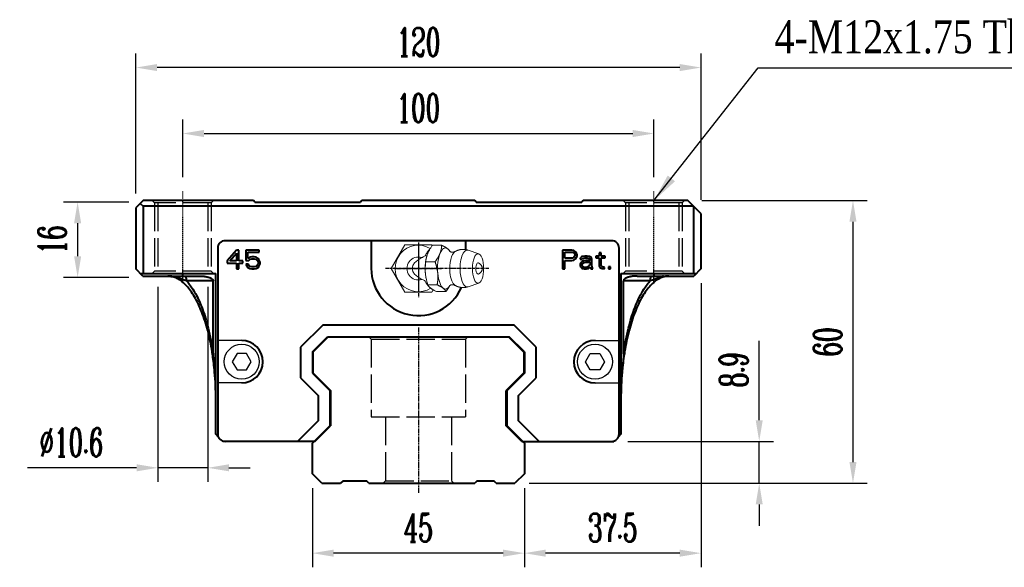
# Model space of a CAD drawing. Extents: x 40 to 650, y 201 to 408.
# Tile 1 of 2: x 40 to 249, y 201 to 317. Entities that reach past the tile are written whole.
import ezdxf

# ---------------------------------------------------------------- set-up
doc = ezdxf.new("R2010")
doc.units = 0
doc.header["$MEASUREMENT"] = 0
doc.header["$PDMODE"] = 2
doc.linetypes.add('ACAD_ISO02W100', pattern=[15, 12, -3])
doc.linetypes.add('CENTER', pattern=[0.95, 0.625, -0.125, 0.075, -0.125])
doc.layers.get('0').update_dxf_attribs({"linetype": 'CONTINUOUS'})
doc.layers.get('DEFPOINTS').update_dxf_attribs({"linetype": 'CONTINUOUS'})
for name, color, linetype, lineweight in [('CENTER', 1, 'CENTER', 25), ('DASH', 2, 'ACAD_ISO02W100', 25), ('DIM', 4, 'CONTINUOUS', 25), ('LINE', 7, 'CONTINUOUS', 40), ('可見邊線(ISO)', 7, 'CONTINUOUS', 40)]:
    doc.layers.add(name, color=color, linetype=linetype, lineweight=lineweight)
doc.layers.add('PV-CFD', color=7, linetype='CONTINUOUS')
doc.styles.get("Standard").update_dxf_attribs({"font": 'romanc.shx', "width": 0.6, "bigfont": 'chineset.shx'})
doc.styles.add('型式1', font='kaiu.ttf', dxfattribs={"width": 0.8})
doc.dimstyles.new('2.5x$0', dxfattribs={"dimscale": 7.5, "dimtxt": 1, "dimasz": 0.7, "dimexe": 0.3, "dimexo": 0.2, "dimgap": 0.2, "dimtad": 1, "dimdec": 3, "dimdsep": 46, "dimtxsty": 'Standard', "dimcen": 0, "dimadec": 1, "dimazin": 2, "dimtfac": 1, "dimtdec": 3, "dimtofl": 0, "dimtmove": 0, "dimatfit": 3, "dimfxl": 1, "dimtolj": 1, "dimtzin": 0, "dimarcsym": 0})
doc.dimstyles.get("Standard").update_dxf_attribs({"dimscale": 3, "dimtxt": 1, "dimasz": 0.7, "dimexe": 0.3, "dimexo": 0.2, "dimgap": 0.3, "dimtad": 1, "dimdsep": 46, "dimtxsty": 'Standard', "dimcen": 0, "dimclrd": 256, "dimclre": 256, "dimclrt": 256, "dimadec": 0, "dimazin": 0, "dimtfac": 1, "dimtofl": 0, "dimtmove": 0, "dimatfit": 3, "dimfxl": 1, "dimtolj": 1, "dimtzin": 0, "dimlwd": -1, "dimlwe": -1, "dimarcsym": 0})

# ---------------------------------------------------------------- blocks, each defined once
blk = doc.blocks.new('*U28')
at = {"layer": 'PV-CFD', "lineweight": 0}
for p, q in [((0, 37.97, 2.52), (0, 38.35, 2.31)), ((0, 38.35, -2.31), (0, 34.35, -4.62)), ((0, 38.35, 2.31), (0, 38.35, -2.31)), ((0, 38.28, 3.1), (0, 38.28, 4.67)), ((0, 36.82, 10.26), (0, 37.45, 8.44)), ((0, 37.12, 1.62), (0, 37.12, 3.19)), ((0, 35.86, 1.29), (0, 36.2, 1.36)), ((0, 34.35, -4.62), (0, 30.35, -2.31)), ((0, 33.19, 1.26), (0, 33.19, 2.83)), ((0, 32.83, 1.29), (0, 32.5, 1.36)), ((0, 31.87, 10.26), (0, 31.24, 8.44)), ((0, 30.35, 2.31), (0, 30.44, 2.36)), ((0, 30.41, 2.38), (0, 30.41, 3.95)), ((0, 30.35, -2.31), (0, 30.35, 2.31))]:
    blk.add_line(p, q, dxfattribs=at)
at = {"layer": 'PV-CFD', "lineweight": 0, "extrusion": (1, 0, 0)}
for centre, radius, start, end in [((34.35, 0), 3.95, 149.2444, 32.1888), ((34.35, 0), 1.95, 161.7439, 18.2561), ((34.35, 9.86), 1, 18.9485, 161.0515)]:
    blk.add_arc(centre, radius, start, end, dxfattribs=at)
for centre, major_axis, start_param, end_param in [((0, 34.35, 4.59), (0, 3.5), 5.993405, 6.890651), ((0, 34.35, 4.59), (0, 3.5), 4.946208, 5.993405), ((0, 34.35, 8.28), (0, 3.13), 4.946208, 6.4146), ((0, 34.35, 1.95), (0, 3), 5.939273, 6.073367), ((0, 34.35, 6.46), (0, 2.94), 4.946208, 6.052618), ((0, 34.35, 6.78), (0, 0, -7.84), 5.617901, 6.94847), ((0, 34.35, 2.28), (0, 3), 4.946208, 5.242468), ((0, 34.35, 10.13), (0, 0.954), 4.946208, 6.413821), ((0, 34.35, 4.59), (0, 3.5), 3.89901, 4.946208), ((0, 34.35, 8.28), (0, 3.13), 3.010177, 4.946208), ((0, 34.35, 2.28), (0, 3), 4.18231, 4.946208), ((0, 34.35, 6.46), (0, 2.94), 3.37216, 4.946208), ((0, 34.35, 10.13), (0, 0.954), 3.010957, 4.946208), ((0, 34.35, 4.59), (0, 3.5), 2.851813, 3.89901), ((0, 34.35, 1.95), (0, 3), 3.294184, 3.485505), ((0, 34.35, 4.59), (0, 3.5), 2.534127, 2.851813)]:
    blk.add_ellipse(centre, major_axis=major_axis, ratio=0.382683, start_param=start_param, end_param=end_param, dxfattribs=at)
blk.add_ellipse((0, 34.35, 10.13), major_axis=(0, 2.5), ratio=0.382683, dxfattribs=at)
at = {"layer": 'PV-CFD', "lineweight": 0}
for points, weights in [([(0, 37.12, 1.62), (0, 37.7, 1.91), (0, 38.28, 3.1)], [1, 1.15470053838, 1]), ([(0, 37.21, 5.36), (0, 37.71, 5.11), (0, 38.28, 4.67)], [1.01402419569, 1.02867276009, 1]), ([(0, 38.28, 4.67), (0, 37.97, 4.55), (0, 37.7, 4.21)], [1, 1.0379548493, 1]), ([(0, 37.7, 4.21), (0, 37.43, 3.86), (0, 37.12, 3.19)], [1, 1.0379548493, 1]), ([(0, 33.19, 1.26), (0, 35.16, 0.99), (0, 37.12, 1.62)], [1, 1.15470053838, 1]), ([(0, 37.12, 3.19), (0, 36.07, 3.37), (0, 35.16, 3.29)], [1, 1.0379548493, 1]), ([(0, 35.16, 3.29), (0, 34.24, 3.2), (0, 33.19, 2.83)], [1, 1.0379548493, 1]), ([(0, 30.41, 2.38), (0, 31.8, 1.37), (0, 33.19, 1.26)], [1, 1.15470053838, 1]), ([(0, 33.19, 2.83), (0, 32.45, 3.41), (0, 31.8, 3.67)], [1, 1.0379548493, 1]), ([(0, 31.8, 3.67), (0, 31.16, 3.93), (0, 30.41, 3.95)], [1, 1.0379548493, 1]), ([(0, 30.99, 4.97), (0, 31.23, 5.28), (0, 31.5, 5.41)], [1, 1.03410419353, 1.00691998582]), ([(0, 30.41, 3.95), (0, 30.72, 4.63), (0, 30.99, 4.97)], [1, 1.0379548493, 1])]:
    blk.add_rational_spline(points, weights, degree=2, dxfattribs=at)
for points, degree, knots in [([(0, 37.6, 2), (0, 37.57, 1.93), (0, 37.51, 1.86), (0, 37.32, 1.67), (0, 37.18, 1.56), (0, 36.84, 1.34), (0, 36.67, 1.24), (0, 36.49, 1.15)], 3, [-0.376952, -0.376952, -0.376952, -0.376952, -0.3332983, -0.3332983, -0.2725144, -0.2725144, -0.2208054, -0.2208054, -0.2208054, -0.2208054]), ([(0, 37.2, 6.2), (0, 37.11, 5.93), (0, 37.15, 5.49), (0, 37.25, 5.31), (0, 37.25, 5.31)], 1, [6.0526182, 6.0526182, 6.2208966, 6.4270338, 6.6227252, 6.6621051, 6.6621051]), ([(0, 36.2, 0.61), (0, 36.26, 0.75), (0, 36.33, 0.88), (0, 36.43, 1.06), (0, 36.46, 1.1), (0, 36.49, 1.15)], 3, [11.3039891, 11.3039891, 11.3039891, 11.3039891, 11.9795988, 11.9795988, 12.2175428, 12.2175428, 12.2175428, 12.2175428]), ([(0, 32.2, 1.15), (0, 32.29, 1), (0, 32.37, 0.86), (0, 32.45, 0.7), (0, 32.47, 0.66), (0, 32.49, 0.61)], 3, [2.7906963, 2.7906963, 2.7906963, 2.7906963, 3.3884522, 3.3884522, 3.630674, 3.630674, 3.630674, 3.630674]), ([(0, 32.2, 1.15), (0, 32.09, 1.21), (0, 31.98, 1.27), (0, 31.68, 1.45), (0, 31.51, 1.56), (0, 31.28, 1.75), (0, 31.21, 1.83), (0, 31.15, 1.9)], 3, [-0.2711885, -0.2711885, -0.2711885, -0.2711885, -0.2312899, -0.2312899, -0.1556643, -0.1556643, -0.1016902, -0.1016902, -0.1016902, -0.1016902]), ([(0, 31.44, 5.31), (0, 31.48, 5.37), (0, 31.58, 5.63), (0, 31.55, 6.07), (0, 31.49, 6.2)], 1, [2.7626728, 2.7626728, 2.9024238, 3.0689854, 3.2751226, 3.3721597, 3.3721597])]:
    blk.add_open_spline(points, degree=degree, knots=knots, dxfattribs=at)
for points in [[(0, 37.2, 6.2), (0, 37.39, 6.57), (0, 37.53, 7.01), (0, 37.59, 7.49), (0, 37.56, 7.98), (0, 37.45, 8.44)], [(0, 31.24, 8.44), (0, 31.13, 7.98), (0, 31.1, 7.49), (0, 31.16, 7.01), (0, 31.3, 6.57), (0, 31.49, 6.2)]]:
    blk.add_open_spline(points, degree=1, dxfattribs=at)
blk = doc.blocks.new('*D34')
at = {"layer": 'DEFPOINTS', "color": 0, "transparency": 16777216}
for p in [(64.26, 307.15), (64.26, 277.4), (184.21, 276.1)]:
    blk.add_point(p, dxfattribs=at)
at = {"layer": 'DIM', "color": 0, "transparency": 16777216}
for p, q in [((64.26, 280.4), (64.26, 310.15)), ((184.21, 279.1), (184.21, 310.15))]:
    blk.add_line(p, q, dxfattribs=at)
at = {"layer": 'DIM', "color": 0, "lineweight": -2, "transparency": 16777216}
blk.add_line((179.71, 307.15), (68.76, 307.15), dxfattribs=at)
at = {"layer": 'DIM', "color": 0, "transparency": 16777216}
for points in [[(68.76, 307.9), (68.76, 306.4), (64.26, 307.15)], [(179.71, 306.4), (179.71, 307.9), (184.21, 307.15)]]:
    blk.add_solid(points, dxfattribs=at)
at = {"layer": 'DIM', "color": 0, "transparency": 16777216, "insert": (124.24, 312.55), "char_height": 6, "attachment_point": 5}
blk.add_mtext('\\A1;120', dxfattribs=at)
blk = doc.blocks.new('*D35')
at = {"layer": 'DEFPOINTS', "color": 0, "transparency": 16777216}
for p in [(181.41, 278.9), (144.71, 218.9), (216.47, 218.9)]:
    blk.add_point(p, dxfattribs=at)
at = {"layer": 'DIM', "color": 0, "transparency": 16777216}
for p, q in [((184.41, 278.9), (219.47, 278.9)), ((147.71, 218.9), (219.47, 218.9))]:
    blk.add_line(p, q, dxfattribs=at)
at = {"layer": 'DIM', "color": 0, "lineweight": -2, "transparency": 16777216}
blk.add_line((216.47, 274.4), (216.47, 223.4), dxfattribs=at)
at = {"layer": 'DIM', "color": 0, "transparency": 16777216}
for points in [[(217.22, 274.4), (215.72, 274.4), (216.47, 278.9)], [(215.72, 223.4), (217.22, 223.4), (216.47, 218.9)]]:
    blk.add_solid(points, dxfattribs=at)
at = {"layer": 'DIM', "color": 0, "transparency": 16777216, "insert": (211.07, 248.9), "char_height": 6, "attachment_point": 5, "rotation": 90}
blk.add_mtext('\\A1;60', dxfattribs=at)
blk = doc.blocks.new('*D36')
at = {"layer": 'DEFPOINTS', "color": 0, "transparency": 16777216}
for p in [(101.71, 220.9), (146.71, 220.9), (101.71, 204.07)]:
    blk.add_point(p, dxfattribs=at)
at = {"layer": 'DIM', "color": 0, "transparency": 16777216}
for p, q in [((101.71, 217.9), (101.71, 201.07)), ((146.71, 217.9), (146.71, 201.07))]:
    blk.add_line(p, q, dxfattribs=at)
at = {"layer": 'DIM', "color": 0, "lineweight": -2, "transparency": 16777216}
blk.add_line((142.21, 204.07), (106.21, 204.07), dxfattribs=at)
at = {"layer": 'DIM', "color": 0, "transparency": 16777216}
for points in [[(106.21, 204.82), (106.21, 203.32), (101.71, 204.07)], [(142.21, 203.32), (142.21, 204.82), (146.71, 204.07)]]:
    blk.add_solid(points, dxfattribs=at)
at = {"layer": 'DIM', "color": 0, "transparency": 16777216, "insert": (124.21, 209.47), "char_height": 6, "attachment_point": 5}
blk.add_mtext('\\A1;45', dxfattribs=at)
blk = doc.blocks.new('*D37')
at = {"layer": 'DEFPOINTS', "color": 0, "transparency": 16777216}
for p in [(184.21, 264.4), (146.71, 220.9), (146.71, 204.07)]:
    blk.add_point(p, dxfattribs=at)
at = {"layer": 'DIM', "color": 0, "transparency": 16777216}
for p, q in [((184.21, 261.4), (184.21, 201.07)), ((146.71, 217.9), (146.71, 201.07))]:
    blk.add_line(p, q, dxfattribs=at)
at = {"layer": 'DIM', "color": 0, "lineweight": -2, "transparency": 16777216}
blk.add_line((179.71, 204.07), (151.21, 204.07), dxfattribs=at)
at = {"layer": 'DIM', "color": 0, "transparency": 16777216}
for points in [[(151.21, 204.82), (151.21, 203.32), (146.71, 204.07)], [(179.71, 203.32), (179.71, 204.82), (184.21, 204.07)]]:
    blk.add_solid(points, dxfattribs=at)
at = {"layer": 'DIM', "color": 0, "transparency": 16777216, "insert": (165.46, 209.47), "char_height": 6, "attachment_point": 5}
blk.add_mtext('\\A1;37.5', dxfattribs=at)
blk = doc.blocks.new('*D38')
at = {"layer": 'DEFPOINTS', "color": 0, "transparency": 16777216}
for p in [(165.71, 227.8), (196.57, 227.8), (144.71, 218.9)]:
    blk.add_point(p, dxfattribs=at)
at = {"layer": 'DIM', "color": 0, "lineweight": -2, "transparency": 16777216}
for p, q in [((196.57, 232.3), (196.57, 249.14)), ((196.57, 218.9), (196.57, 227.8)), ((196.57, 214.4), (196.57, 209.9))]:
    blk.add_line(p, q, dxfattribs=at)
at = {"layer": 'DIM', "color": 0, "transparency": 16777216}
for p, q in [((168.71, 227.8), (199.57, 227.8)), ((147.71, 218.9), (199.57, 218.9))]:
    blk.add_line(p, q, dxfattribs=at)
for points in [[(195.82, 232.3), (197.32, 232.3), (196.57, 227.8)], [(197.32, 214.4), (195.82, 214.4), (196.57, 218.9)]]:
    blk.add_solid(points, dxfattribs=at)
at = {"layer": 'DIM', "color": 0, "transparency": 16777216, "insert": (191.17, 242.97), "char_height": 6, "attachment_point": 5, "rotation": 90}
blk.add_mtext('\\A1;8.9', dxfattribs=at)
blk = doc.blocks.new('*D39')
at = {"layer": 'DEFPOINTS', "color": 0, "transparency": 16777216}
for p in [(68.91, 263.59), (79.51, 263.59), (68.91, 222.19)]:
    blk.add_point(p, dxfattribs=at)
at = {"layer": 'DIM', "color": 0, "transparency": 16777216}
for p, q in [((68.91, 260.59), (68.91, 219.19)), ((79.51, 260.59), (79.51, 219.19))]:
    blk.add_line(p, q, dxfattribs=at)
at = {"layer": 'DIM', "color": 0, "lineweight": -2, "transparency": 16777216}
for p, q in [((64.41, 222.19), (41.23, 222.19)), ((79.51, 222.19), (68.91, 222.19)), ((84.01, 222.19), (88.51, 222.19))]:
    blk.add_line(p, q, dxfattribs=at)
at = {"layer": 'DIM', "color": 0, "transparency": 16777216}
for points in [[(64.41, 221.44), (64.41, 222.94), (68.91, 222.19)], [(84.01, 222.94), (84.01, 221.44), (79.51, 222.19)]]:
    blk.add_solid(points, dxfattribs=at)
at = {"layer": 'DIM', "color": 0, "transparency": 16777216, "insert": (50.57, 227.59), "char_height": 6, "attachment_point": 5}
blk.add_mtext('\\A1;%%c10.6', dxfattribs=at)
blk = doc.blocks.new('*D40')
at = {"layer": 'DEFPOINTS', "color": 0, "transparency": 16777216}
for p in [(65.76, 278.59), (51.88, 262.59), (65.76, 262.59)]:
    blk.add_point(p, dxfattribs=at)
at = {"layer": 'DIM', "color": 0, "transparency": 16777216}
for p, q in [((62.76, 278.59), (48.88, 278.59)), ((62.76, 262.59), (48.88, 262.59))]:
    blk.add_line(p, q, dxfattribs=at)
at = {"layer": 'DIM', "color": 0, "lineweight": -2, "transparency": 16777216}
blk.add_line((51.88, 274.09), (51.88, 267.09), dxfattribs=at)
at = {"layer": 'DIM', "color": 0, "transparency": 16777216}
for points in [[(52.63, 274.09), (51.13, 274.09), (51.88, 278.59)], [(51.13, 267.09), (52.63, 267.09), (51.88, 262.59)]]:
    blk.add_solid(points, dxfattribs=at)
at = {"layer": 'DIM', "color": 0, "transparency": 16777216, "insert": (46.48, 270.59), "char_height": 6, "attachment_point": 5, "rotation": 90}
blk.add_mtext('\\A1;16', dxfattribs=at)
blk = doc.blocks.new('*D41')
at = {"layer": 'DEFPOINTS', "color": 0, "transparency": 16777216}
for p in [(174.21, 293.15), (74.21, 280.9), (174.21, 280.9)]:
    blk.add_point(p, dxfattribs=at)
at = {"layer": 'DIM', "color": 0, "transparency": 16777216}
for p, q in [((74.21, 283.9), (74.21, 296.15)), ((174.21, 283.9), (174.21, 296.15))]:
    blk.add_line(p, q, dxfattribs=at)
at = {"layer": 'DIM', "color": 0, "lineweight": -2, "transparency": 16777216}
blk.add_line((78.71, 293.15), (169.71, 293.15), dxfattribs=at)
at = {"layer": 'DIM', "color": 0, "transparency": 16777216}
for points in [[(78.71, 293.9), (78.71, 292.4), (74.21, 293.15)], [(169.71, 292.4), (169.71, 293.9), (174.21, 293.15)]]:
    blk.add_solid(points, dxfattribs=at)
at = {"layer": 'DIM', "color": 0, "transparency": 16777216, "insert": (124.21, 298.55), "char_height": 6, "attachment_point": 5}
blk.add_mtext('\\A1;100', dxfattribs=at)

msp = doc.modelspace()

# ---------------------------------------------------------------- linework, layer by layer
for p, q in [((86.7149, 249.2), (81.6149, 249.2)), ((161.7149, 249.2), (166.8149, 249.2)), ((86.7149, 240.2), (81.6149, 240.2)), ((161.7149, 240.2), (166.8149, 240.2))]:
    msp.add_line(p, q)
at = {"flags": 128}
for points in [[(85.7149, 246.432), (84.7149, 244.7), (85.7149, 242.9679), (87.7149, 242.9679), (88.7149, 244.7), (87.7149, 246.432)], [(162.7149, 246.432), (163.7149, 244.7), (162.7149, 242.9679), (160.7149, 242.9679), (159.7149, 244.7), (160.7149, 246.432)]]:
    msp.add_lwpolyline(points, close=True, dxfattribs=at)
for centre in [(86.7149, 244.7), (161.7149, 244.7)]:
    msp.add_circle(centre, 3.71)
at = {"layer": 'CENTER', "ltscale": 0.2}
for p, q in [((74.2149, 261.4), (74.2149, 280.9)), ((174.2149, 261.4), (174.2149, 280.9))]:
    msp.add_line(p, q, dxfattribs=at)
at = {"layer": 'CENTER'}
for p, q in [((124.2149, 270.0124), (124.2149, 258.408)), ((139.1549, 264.5), (117.2705, 264.5))]:
    msp.add_line(p, q, dxfattribs=at)
at = {"layer": 'CENTER', "ltscale": 0.1}
for p, q in [((124.2149, 269.5), (124.2149, 259.5)), ((124.2149, 269.5), (124.2149, 259.5)), ((124.2149, 269.5), (124.2149, 259.5)), ((119.2149, 264.5), (129.2149, 264.5)), ((119.2149, 264.5), (129.2149, 264.5)), ((119.2149, 264.5), (129.2149, 264.5))]:
    msp.add_line(p, q, dxfattribs=at)
at = {"layer": 'CENTER', "ltscale": 0.5}
msp.add_line((124.2149, 252), (124.2149, 216.9), dxfattribs=at)
at = {"layer": 'DASH', "ltscale": 0.5}
for p, q in [((67.7149, 278.9), (68.2149, 278.4)), ((68.2149, 278.4), (68.2149, 263.9)), ((80.2149, 278.4), (68.2149, 278.4)), ((68.9149, 278.4), (68.9149, 263.9)), ((79.5149, 278.4), (79.5149, 263.9)), ((80.7149, 278.9), (80.2149, 278.4)), ((80.2149, 278.4), (80.2149, 263.9)), ((167.7149, 278.9), (168.2149, 278.4)), ((168.2149, 278.4), (168.2149, 263.9)), ((180.2149, 278.4), (168.2149, 278.4)), ((168.9149, 278.4), (168.9149, 263.9)), ((179.5149, 278.4), (179.5149, 263.9)), ((180.7149, 278.9), (180.2149, 278.4)), ((180.2149, 278.4), (180.2149, 263.9)), ((67.7149, 263.4), (68.2149, 263.9)), ((80.2149, 263.9), (68.2149, 263.9)), ((80.7149, 263.4), (80.2149, 263.9)), ((167.7149, 263.4), (168.2149, 263.9)), ((180.2149, 263.9), (168.2149, 263.9)), ((180.7149, 263.4), (180.2149, 263.9)), ((113.7151, 250), (114.2149, 249.5)), ((114.2149, 249.5), (114.2149, 233)), ((114.2149, 249.5), (134.2149, 249.5)), ((134.2149, 249.5), (134.7148, 250)), ((134.2149, 249.5), (134.2149, 233)), ((114.2149, 233), (134.2149, 233)), ((117.2149, 233), (117.2149, 219.4)), ((131.2149, 233), (131.2149, 219.4)), ((116.7151, 218.9), (117.2149, 219.4)), ((117.2149, 219.4), (131.2149, 219.4)), ((131.2149, 219.4), (131.7148, 218.9))]:
    msp.add_line(p, q, dxfattribs=at)
at = {"layer": 'LINE'}
for p, q in [((65.7649, 278.9), (64.2649, 277.4)), ((65.1649, 278.3), (65.7649, 277.7)), ((89.2149, 278.9), (65.7649, 278.9)), ((89.5149, 278.6), (89.2149, 278.9)), ((89.5149, 278.6), (111.9149, 278.6)), ((112.2149, 278.9), (111.9149, 278.6)), ((136.2149, 278.9), (112.2149, 278.9)), ((136.5149, 278.6), (136.2149, 278.9)), ((136.5149, 278.6), (158.9149, 278.6)), ((159.2149, 278.9), (158.9149, 278.6)), ((181.4149, 278.9), (159.2149, 278.9)), ((184.2149, 276.1), (181.4149, 278.9)), ((64.2649, 277.4), (64.2649, 264.4)), ((182.6149, 277.7), (65.7649, 277.7)), ((65.7649, 277.7), (65.7649, 263.4)), ((182.7149, 263.4), (182.7149, 277.6)), ((184.2149, 264.4), (184.2149, 276.1)), ((165.2149, 270.4), (83.2149, 270.4)), ((114.2149, 270.4), (114.2149, 264.5)), ((134.2149, 270.4), (134.2149, 268.519)), ((81.6149, 268.8), (81.6149, 229.4)), ((85.6149, 268.4), (83.6149, 266.1021)), ((84.1983, 266.1021), (85.6149, 267.7191)), ((86.1149, 268.4), (85.6149, 268.4)), ((85.6149, 267.7191), (85.6149, 266.1021)), ((86.1149, 266.1021), (86.1149, 268.4)), ((87.6149, 268.4), (87.6149, 266.1872)), ((90.4483, 268.4), (87.6149, 268.4)), ((88.0316, 266.6128), (88.0316, 267.9745)), ((88.0316, 267.9745), (90.4483, 267.9745)), ((90.4483, 267.9745), (90.4483, 268.4)), ((156.8149, 268.4), (154.8149, 268.4)), ((154.8149, 268.4), (154.8149, 264.4)), ((155.3149, 267.9745), (156.8983, 267.9745)), ((155.3149, 266.6979), (155.3149, 267.9745)), ((157.2316, 268.3149), (156.8149, 268.4)), ((156.8983, 267.9745), (157.1483, 267.8894)), ((157.1483, 267.8894), (157.3149, 267.7191)), ((157.5649, 268.0596), (157.2316, 268.3149)), ((157.3149, 267.7191), (157.3983, 267.4638)), ((157.8149, 267.7191), (157.5649, 268.0596)), ((157.8983, 267.4638), (157.8149, 267.7191)), ((162.9816, 267.8043), (162.5649, 267.8043)), ((162.5649, 267.8043), (162.5649, 267.1234)), ((162.9816, 267.1234), (162.9816, 267.8043)), ((166.8149, 229.4), (166.8149, 268.8)), ((83.6149, 266.1021), (83.6149, 265.5915)), ((83.6149, 265.5915), (85.6149, 265.5915)), ((85.6149, 266.1021), (84.1983, 266.1021)), ((85.6149, 265.5915), (85.6149, 264.4)), ((86.9483, 266.1021), (86.1149, 266.1021)), ((86.1149, 264.4), (86.1149, 265.5915)), ((86.1149, 265.5915), (86.9483, 265.5915)), ((86.9483, 265.5915), (86.9483, 266.1021)), ((87.6149, 266.1872), (88.1983, 266.1872)), ((88.4483, 266.8681), (88.0316, 266.6128)), ((88.1983, 266.1872), (88.5316, 266.4426)), ((88.8649, 266.9532), (88.4483, 266.8681)), ((88.5316, 266.4426), (88.8649, 266.5277)), ((89.3649, 266.9532), (88.8649, 266.9532)), ((88.8649, 266.5277), (89.3649, 266.5277)), ((89.7816, 266.8681), (89.3649, 266.9532)), ((89.3649, 266.5277), (89.6983, 266.4426)), ((89.6983, 266.4426), (89.9483, 266.2723)), ((90.1983, 266.6128), (89.7816, 266.8681)), ((89.9483, 266.2723), (90.1149, 266.017)), ((90.1149, 266.017), (90.1983, 265.7617)), ((90.1983, 265.5915), (90.1149, 265.3362)), ((90.4483, 266.2723), (90.1983, 266.6128)), ((90.1983, 265.7617), (90.1983, 265.5915)), ((90.6149, 265.8468), (90.4483, 266.2723)), ((90.4483, 265.0808), (90.6149, 265.5064)), ((90.6149, 265.5064), (90.6149, 265.8468)), ((156.8983, 266.6979), (155.3149, 266.6979)), ((155.3149, 266.1872), (156.8149, 266.1872)), ((155.3149, 264.4), (155.3149, 266.1872)), ((156.8149, 266.1872), (157.2316, 266.2723)), ((157.1483, 266.783), (156.8983, 266.6979)), ((157.3149, 266.9532), (157.1483, 266.783)), ((157.2316, 266.2723), (157.5649, 266.5277)), ((157.3983, 267.2085), (157.3149, 266.9532)), ((157.3983, 267.4638), (157.3983, 267.2085)), ((157.5649, 266.5277), (157.8149, 266.8681)), ((157.8149, 266.8681), (157.8983, 267.1234)), ((157.8983, 267.1234), (157.8983, 267.4638)), ((158.6483, 266.783), (158.5649, 266.6128)), ((158.5649, 266.6128), (158.5649, 266.4426)), ((158.5649, 266.4426), (158.9816, 266.4426)), ((158.7316, 265.7617), (158.5649, 265.4213)), ((158.8149, 266.9532), (158.6483, 266.783)), ((158.8983, 265.9319), (158.7316, 265.7617)), ((158.9816, 267.0383), (158.8149, 266.9532)), ((159.2316, 266.1021), (158.8983, 265.9319)), ((159.5649, 267.1234), (158.9816, 267.0383)), ((158.9816, 266.4426), (159.0649, 266.6128)), ((158.9816, 265.2511), (159.0649, 265.5064)), ((159.0649, 266.6128), (159.2316, 266.6979)), ((159.0649, 265.5064), (159.2316, 265.6766)), ((159.2316, 266.6979), (159.5649, 266.783)), ((159.7316, 266.1872), (159.2316, 266.1021)), ((159.2316, 265.6766), (159.3983, 265.7617)), ((159.3983, 265.7617), (159.7316, 265.8468)), ((160.0649, 267.1234), (159.5649, 267.1234)), ((159.5649, 266.783), (160.0649, 266.783)), ((160.6483, 266.1872), (159.7316, 266.1872)), ((159.7316, 265.8468), (160.6483, 265.8468)), ((160.5649, 267.0383), (160.0649, 267.1234)), ((160.0649, 266.783), (160.3983, 266.6979)), ((160.3983, 266.6979), (160.5649, 266.6128)), ((160.8149, 266.8681), (160.5649, 267.0383)), ((160.5649, 266.6128), (160.6483, 266.4426)), ((160.6483, 266.4426), (160.6483, 266.1872)), ((160.6483, 265.8468), (160.6483, 265.3362)), ((160.9816, 266.6979), (160.8149, 266.8681)), ((161.0649, 266.4426), (160.9816, 266.6979)), ((161.0649, 265.0808), (161.0649, 266.4426)), ((162.5649, 267.1234), (161.8983, 267.1234)), ((161.8983, 267.1234), (161.8983, 266.783)), ((161.8983, 266.783), (162.5649, 266.783)), ((162.5649, 266.783), (162.5649, 265.0808)), ((163.8983, 267.1234), (162.9816, 267.1234)), ((162.9816, 266.783), (163.8983, 266.783)), ((162.9816, 265.2511), (162.9816, 266.783)), ((163.8983, 266.783), (163.8983, 267.1234)), ((65.7149, 262.9), (64.2149, 264.4)), ((65.2149, 263.4), (81.2149, 263.4)), ((74.2149, 262.9), (74.2149, 263.4)), ((81.2149, 229.3), (81.2149, 263.4)), ((85.6149, 264.4), (86.1149, 264.4)), ((87.6149, 265.4213), (87.7816, 265.0808)), ((88.1149, 265.4213), (87.6149, 265.4213)), ((87.7816, 265.0808), (88.0316, 264.7404)), ((88.0316, 264.7404), (88.4483, 264.4851)), ((88.2816, 265.0808), (88.1149, 265.4213)), ((88.5316, 264.9106), (88.2816, 265.0808)), ((88.4483, 264.4851), (88.8649, 264.4)), ((88.8649, 264.8255), (88.5316, 264.9106)), ((89.3649, 264.8255), (88.8649, 264.8255)), ((88.8649, 264.4), (89.3649, 264.4)), ((89.6983, 264.9106), (89.3649, 264.8255)), ((89.3649, 264.4), (89.7816, 264.4851)), ((89.9483, 265.0808), (89.6983, 264.9106)), ((89.7816, 264.4851), (90.1983, 264.7404)), ((90.1149, 265.3362), (89.9483, 265.0808)), ((90.1983, 264.7404), (90.4483, 265.0808)), ((154.8149, 264.4), (155.3149, 264.4)), ((158.5649, 265.4213), (158.5649, 265.166)), ((158.5649, 265.166), (158.6483, 264.8255)), ((158.6483, 264.8255), (158.8983, 264.5702)), ((158.8983, 264.5702), (159.0649, 264.4851)), ((158.9816, 265.0808), (158.9816, 265.2511)), ((159.0649, 264.9106), (158.9816, 265.0808)), ((159.3983, 264.7404), (159.0649, 264.9106)), ((159.0649, 264.4851), (159.3983, 264.4)), ((159.8983, 264.7404), (159.3983, 264.7404)), ((159.3983, 264.4), (159.8983, 264.4)), ((160.3149, 264.9106), (159.8983, 264.7404)), ((159.8983, 264.4), (160.3149, 264.4851)), ((160.5649, 265.166), (160.3149, 264.9106)), ((160.3149, 264.4851), (160.5649, 264.6553)), ((160.6483, 265.3362), (160.5649, 265.166)), ((160.5649, 264.6553), (160.6483, 264.8255)), ((160.6483, 264.8255), (160.7316, 264.5702)), ((160.7316, 264.5702), (160.8149, 264.4)), ((160.8149, 264.4), (161.2316, 264.4)), ((161.1483, 264.6553), (161.0649, 265.0808)), ((161.2316, 264.4), (161.1483, 264.6553)), ((162.5649, 265.0808), (162.7316, 264.7404)), ((162.7316, 264.7404), (162.9816, 264.5702)), ((163.0649, 264.9957), (162.9816, 265.2511)), ((162.9816, 264.5702), (163.2316, 264.4851)), ((163.3149, 264.8255), (163.0649, 264.9957)), ((163.2316, 264.4851), (163.7316, 264.4)), ((163.7316, 264.7404), (163.3149, 264.8255)), ((163.7316, 264.4), (163.7316, 264.7404)), ((164.9816, 264.8255), (164.5649, 264.8255)), ((164.5649, 264.8255), (164.5649, 264.4)), ((164.5649, 264.4), (164.9816, 264.4)), ((164.9816, 264.4), (164.9816, 264.8255)), ((167.2149, 263.4), (183.1649, 263.4)), ((167.2149, 263.4), (167.2149, 229.3)), ((174.2149, 263.4), (174.2149, 262.9)), ((184.1649, 264.4), (182.6649, 262.9)), ((65.7149, 262.9), (77.7696, 262.9)), ((80.6446, 261.9), (74.9555, 261.9)), ((80.6446, 246.3855), (80.6446, 261.9)), ((173.4742, 261.9), (167.7852, 261.9)), ((167.7852, 246.3855), (167.7852, 261.9)), ((170.6602, 262.9), (182.6649, 262.9)), ((103.9074, 252.5), (99.2149, 247.8075)), ((144.5225, 252.5), (103.9074, 252.5)), ((149.2149, 247.8075), (144.5225, 252.5)), ((104.9429, 250), (143.4869, 250)), ((143.4455, 249.9), (104.9844, 249.9)), ((99.2149, 247.8075), (99.2149, 241.2645)), ((149.2149, 241.2645), (149.2149, 247.8075)), ((99.2149, 241.2645), (102.9649, 237.5145)), ((145.4649, 237.5145), (149.2149, 241.2645)), ((105.4649, 231.15), (105.4649, 238.55)), ((142.8649, 231.1086), (142.8649, 238.5914)), ((142.9649, 238.55), (142.9649, 231.15)), ((102.9649, 237.5145), (102.9649, 232.1855)), ((145.4649, 232.1855), (145.4649, 237.5145)), ((102.9649, 232.1855), (98.5794, 227.8)), ((149.8505, 227.8), (145.4649, 232.1855)), ((101.7149, 227.4), (105.4649, 231.15)), ((102.2917, 227.8354), (105.5649, 231.1086)), ((146.1382, 227.8354), (142.8649, 231.1086)), ((142.9649, 231.15), (146.7149, 227.4)), ((81.7436, 228.7713), (81.2149, 229.3)), ((82.6693, 227.8456), (82.5862, 227.9287)), ((82.7149, 227.8), (82.6693, 227.8456)), ((165.8436, 227.9287), (165.7149, 227.8)), ((167.2149, 229.3), (166.6862, 228.7713)), ((83.2149, 227.8), (82.7149, 227.8)), ((102.2564, 227.8), (83.2149, 227.8)), ((101.7149, 220.9), (101.7149, 227.4)), ((146.1735, 227.8), (165.7149, 227.8)), ((146.7149, 227.4), (146.7149, 220.9)), ((103.7149, 218.9), (101.7149, 220.9)), ((146.7149, 220.9), (144.7149, 218.9)), ((103.7149, 218.9), (107.7149, 218.9)), ((108.2149, 219.4), (107.7149, 218.9)), ((108.2149, 219.4), (113.2149, 219.4)), ((113.7149, 218.9), (113.2149, 219.4)), ((113.7149, 218.9), (136.2149, 218.9)), ((136.7149, 219.4), (136.2149, 218.9)), ((136.7149, 219.4), (140.2149, 219.4)), ((140.7149, 218.9), (140.2149, 219.4)), ((140.7149, 218.9), (144.7149, 218.9))]:
    msp.add_line(p, q, dxfattribs=at)
for centre, radius, start, end in [((83.2149, 268.8), 1.6, 90, 180), ((165.2149, 268.8), 1.6, 0, 90), ((124.2149, 264.5), 10, 180, 336.215019), ((70.9551, 258.5695), 4.3362, 74.666707, 76.221413), ((70.9531, 258.5622), 4.3438, 74.700647, 75.876996), ((70.9106, 256.1346), 6.7729, 79.56392, 80.358838), ((70.896, 258.3649), 4.5491, 68.787302, 74.662302), ((70.752, 255.3139), 7.6088, 76.10038, 79.508614), ((177.6808, 255.299), 7.6239, 100.493985, 103.896083), ((177.5345, 258.3631), 4.5511, 105.371281, 111.241069), ((177.5191, 256.1362), 6.7713, 99.57356, 100.438974), ((177.4747, 258.5699), 4.3358, 103.761595, 105.333969), ((177.4768, 258.5621), 4.3438, 104.123287, 105.301067), ((86.7149, 244.7), 4.5, 270, 90), ((161.7149, 244.7), 4.5, 90, 270), ((21.4634, 237.3371), 59.728, 4.969909, 8.689725), ((21.1561, 237.304), 60.0371, 4.976507, 8.404209), ((226.9656, 237.3372), 59.7272, 171.309899, 175.029608), ((15.5426, 236.8091), 65.6723, 359.992094, 4.981357), ((232.8871, 236.8091), 65.6721, 175.018168, 180.00791), ((83.2149, 229.4), 1.6, 180, 270), ((165.2149, 229.4), 1.6, 270, 0)]:
    msp.add_arc(centre, radius, start, end, dxfattribs=at)
for points, start_tangent, end_tangent in [([(71.0149, 262.9), (72.013, 262.7747)], (1, 0), (0.96977973, -0.24398213)), ([(72.0449, 262.8118), (71.5287, 262.8781), (71.0149, 262.9)], (-0.98588335, 0.16743364), (-1, 0.000053)), ([(80.5485, 246.0787), (80.4385, 246.788), (79.4959, 251.3004), (78.2274, 255.2555), (76.6818, 258.5014), (74.9183, 260.9133), (73.0049, 262.3985), (72.1017, 262.7513)], (-0.14679722, 0.98916661), (-0.96441461, 0.26439453)), ([(72.1593, 262.9), (72.3085, 262.8771), (72.4508, 262.8093), (72.5798, 262.6999)], (1, -0.00000659), (0.68241822, -0.73096195)), ([(72.5798, 262.6999), (73.3777, 262.468), (74.0987, 262.2165), (74.9555, 261.9)], (0.97042638, -0.24139728), (0.92835453, -0.37169593)), ([(74.5604, 262.9), (74.682, 262.8514), (74.7887, 262.7161), (74.8762, 262.5007), (74.9347, 262.2197), (74.9554, 261.9)], (1, 0), (0, -1)), ([(74.9555, 261.9), (75.6537, 261.0792), (76.352, 260.0803), (77.0443, 258.8883), (77.7233, 257.4884), (78.3833, 255.8591), (79.0179, 253.9714), (79.6159, 251.796), (80.1642, 249.2894), (80.6446, 246.3855)], (0.6869259, -0.72672746), (0.13852324, -0.99035918)), ([(77.7696, 262.9), (78.1479, 262.8906), (78.4794, 262.8669), (78.7707, 262.8336), (79.0275, 262.7939), (79.2544, 262.7497), (79.4552, 262.7024), (79.6332, 262.653), (79.7913, 262.6021), (79.9319, 262.5499), (80.0567, 262.4968), (80.1675, 262.4428), (80.2653, 262.3879), (80.3513, 262.3321), (80.4264, 262.275), (80.491, 262.2163), (80.5451, 262.1556), (80.5885, 262.0926), (80.62, 262.0279), (80.6388, 261.9621), (80.6446, 261.9)], (1, 0), (0, -1)), ([(170.6602, 262.9), (170.282, 262.8906), (169.9504, 262.8669), (169.6591, 262.8336), (169.4023, 262.7939), (169.1754, 262.7497), (168.9745, 262.7024), (168.7965, 262.653), (168.6384, 262.602), (168.4979, 262.5499), (168.3731, 262.4967), (168.2623, 262.4427), (168.1645, 262.3879), (168.0785, 262.332), (168.0034, 262.2749), (167.9389, 262.2162), (167.8848, 262.1556), (167.8414, 262.0926), (167.8099, 262.0279), (167.791, 261.9621), (167.7852, 261.9)], (-1, 0), (0, -1)), ([(167.7852, 246.3855), (168.2656, 249.2887), (168.8138, 251.7951), (169.4117, 253.9704), (170.0463, 255.8583), (170.7065, 257.488), (171.3855, 258.8881), (172.0778, 260.0801), (172.776, 261.079), (173.4742, 261.9)], (0.13852599, 0.9903588), (0.68690387, 0.72674828)), ([(176.3305, 262.752), (175.4257, 262.3988), (173.5121, 260.9138), (171.7485, 258.502), (170.2027, 255.2562), (168.9341, 251.301), (167.9914, 246.7885), (167.8815, 246.0792)], (-0.96455867, -0.26386847), (-0.1468056, -0.98916536)), ([(173.4742, 261.9), (174.3324, 262.217), (175.0587, 262.4701), (175.8499, 262.6998)], (0.9284813, 0.37137915), (0.97036077, 0.24166086)), ([(173.4744, 261.9), (173.4937, 262.2081), (173.5471, 262.4781), (173.6323, 262.6997), (173.7433, 262.8476), (173.8695, 262.9)], (0, 1), (1, 0)), ([(176.2703, 262.9), (176.1212, 262.8771), (175.9788, 262.8093), (175.8498, 262.6998)], (-1, -0.00006075), (-0.6822739, -0.73109666)), ([(177.4157, 262.9), (176.9129, 262.8791), (176.393, 262.8132)], (-1, 0.00004773), (-0.98608159, -0.16626214)), ([(176.4433, 262.7812), (177.4157, 262.9)], (0.97130358, 0.23784314), (0.99999998, -0.00019467)), ([(80.6446, 246.3855), (80.6587, 245.9662), (80.6906, 245.507), (80.7337, 245.0052), (80.785, 244.4581), (80.8423, 243.8629), (80.9039, 243.2155), (80.9677, 242.5116)], (-0.00000191, -1), (0.08731705, -0.99618057)), ([(167.7852, 246.3855), (167.7712, 245.9663), (167.7393, 245.5071), (167.6962, 245.0054), (167.6449, 244.4583), (167.5876, 243.8631), (167.526, 243.2159), (167.4622, 242.5121)], (0.00000104, -1), (-0.0873202, -0.9961803))]:
    msp.add_spline(points, degree=3, dxfattribs=dict(at, start_tangent=start_tangent, end_tangent=end_tangent))
at = {"layer": '可見邊線(ISO)'}
for p, q in [((101.7149, 246.772), (104.9429, 250)), ((101.8149, 246.7306), (104.9844, 249.9)), ((146.6149, 246.7306), (143.4455, 249.9)), ((146.7149, 246.772), (143.4869, 250)), ((101.7149, 246.772), (101.7149, 242.3)), ((101.8149, 246.7306), (101.8149, 242.3414)), ((146.6149, 246.7306), (146.6149, 242.3414)), ((146.7149, 246.772), (146.7149, 242.3)), ((101.7149, 242.3), (105.4649, 238.55)), ((101.8149, 242.3414), (105.5649, 238.5914)), ((146.6149, 242.3414), (142.8649, 238.5914)), ((146.7149, 242.3), (142.9649, 238.55)), ((105.5649, 238.5914), (105.5649, 231.1086)), ((142.8649, 231.1086), (142.8649, 238.5914)), ((102.2564, 227.8), (105.5649, 231.1086)), ((146.1735, 227.8), (142.8649, 231.1086))]:
    msp.add_line(p, q, dxfattribs=at)

# ---------------------------------------------------------------- block references
at = {"layer": 'PV-CFD', "lineweight": 0, "extrusion": (1, -1.83697e-16, 0), "xscale": 1.25, "yscale": 1.25, "zscale": 1.25, "rotation": 90}
msp.add_blockref('*U28', (307.4313, 0, 124.2149), dxfattribs=at)

# ---------------------------------------------------------------- texts
at = {"layer": 'DIM', "insert": (199.8254, 317.1822), "char_height": 7, "attachment_point": 1, "style": '型式1'}
msp.add_mtext('\\A1;{\\fTimes New Roman|b0|i0|c186|p18;4-M12x1.75 Through-hole}', dxfattribs=at)

# ---------------------------------------------------------------- dimensions: what is measured, and where the dimension line sits
at = {"layer": 'DIM'}
for base, p1, p2, text, picture, middle in [((64.2649, 307.15), (184.2149, 276.1), (64.2649, 277.4), '120', '*D34', (124.2399, 312.55)), ((68.9149, 222.1927), (79.5149, 263.5927), (68.9149, 263.5927), '%%c<>', '*D39', (50.5721, 227.5927))]:
    dim = msp.add_linear_dim(base=base, p1=p1, p2=p2, angle=180, text=text, dimstyle='2.5x$0', override={"dimscale": 3, "dimtxt": 2, "dimasz": 1.5, "dimexe": 1, "dimexo": 1, "dimgap": 0.8, "dimtofl": 1, "dimfxl": 0.18, "dimlwe": 65535}, dxfattribs=at)
    dim.commit()
    dim.dimension.update_dxf_attribs({"geometry": picture, "text_midpoint": middle})
for base, p1, p2, angle, picture, middle in [((174.2149, 293.1538), (74.2149, 280.9), (174.2149, 280.9), 180, '*D41', (124.2149, 298.5538)), ((51.8783, 262.5927), (65.7649, 278.5927), (65.7649, 262.5927), 90, '*D40', (46.4783, 270.5927)), ((216.4666, 218.9), (181.4149, 278.9), (144.7149, 218.9), 90, '*D35', (211.0666, 248.9)), ((146.7149, 204.068), (184.2149, 264.4), (146.7149, 220.9), 180, '*D37', (165.4649, 209.468)), ((196.5708, 227.8), (144.7149, 218.9), (165.7149, 227.8), 90, '*D38', (191.1708, 242.9714)), ((101.7149, 204.068), (146.7149, 220.9), (101.7149, 220.9), 180, '*D36', (124.2149, 209.468))]:
    dim = msp.add_linear_dim(base=base, p1=p1, p2=p2, angle=angle, dimstyle='2.5x$0', override={"dimscale": 3, "dimtxt": 2, "dimasz": 1.5, "dimexe": 1, "dimexo": 1, "dimgap": 0.8, "dimtofl": 1, "dimfxl": 0.18, "dimlwe": 65535}, dxfattribs=at)
    dim.commit()
    dim.dimension.update_dxf_attribs({"geometry": picture, "text_midpoint": middle})

# ---------------------------------------------------------------- leaders
at = {"layer": 'DIM', "annotation_type": 0, "has_hookline": 1, "hookline_direction": 0, "text_width": 88.2838}
msp.add_leader([(174.2149, 278.9), (196.322, 307.0772), (293.5174, 307.0772)], dimstyle='Standard', override={"dimasz": 2, "dimgap": 0.3, "dimtad": 0, "dimfxl": 0.18}, dxfattribs=at)

doc.saveas('drawing.dxf')
